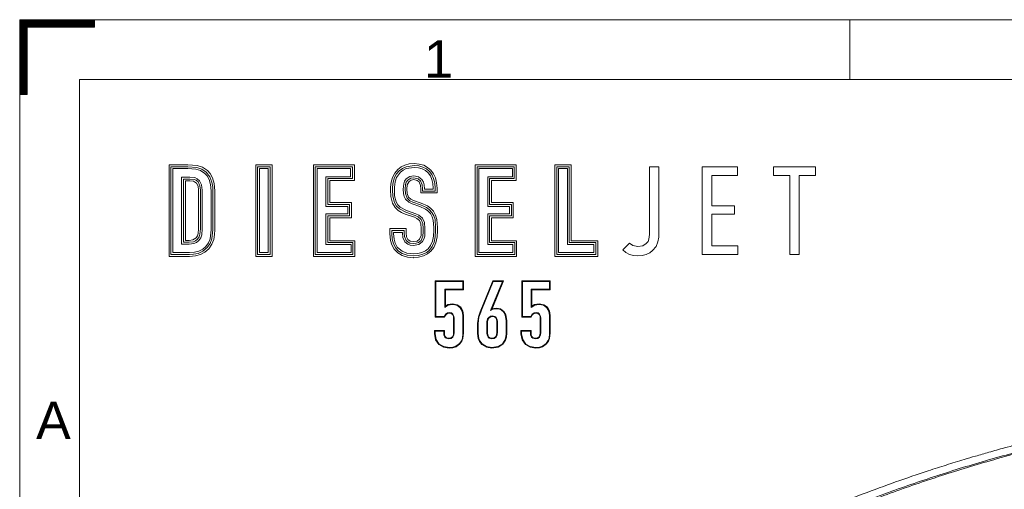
# Model space of a CAD drawing. Header units: millimetres. Extents: x 0 to 594, y 0 to 420.
# Tile 31 of 256: x 0 to 132, y 357 to 420. Entities that reach past the tile are written whole.
import ezdxf

# ---------------------------------------------------------------- set-up
doc = ezdxf.new("R2010")
doc.units = ezdxf.units.MM
doc.layers.add('1', color=7, linetype='Continuous', true_color=0xffffff)
doc.layers.add('256', color=7, linetype='Continuous', true_color=0xffffff)
doc.styles.add('Arial Unicode MS', font='txt')

# ---------------------------------------------------------------- blocks, each defined once
blk = doc.blocks.new('HATCH1')
at = {"color": 163, "lineweight": 13}
for p, q in [((0, 419.98988), (10, 419.98988)), ((0, 419.94755), (10, 419.94755)), ((0, 419.90522), (10, 419.90522)), ((0, 419.86289), (10, 419.86289)), ((0, 419.82056), (10, 419.82056)), ((0, 419.77823), (10, 419.77823)), ((0, 419.7359), (10, 419.7359)), ((0, 419.69357), (10, 419.69357)), ((0, 419.65124), (10, 419.65124)), ((0, 419.60891), (10, 419.60891)), ((0, 419.56658), (10, 419.56658)), ((0, 419.52425), (10, 419.52425)), ((0, 419.48192), (10, 419.48192)), ((0, 419.43959), (10, 419.43959)), ((0, 419.39726), (10, 419.39726)), ((0, 419.35493), (10, 419.35493)), ((0, 419.3126), (10, 419.3126)), ((0, 419.27027), (10, 419.27027)), ((0, 419.22794), (10, 419.22794)), ((0, 419.18561), (10, 419.18561)), ((0, 419.14328), (10, 419.14328)), ((0, 419.10095), (10, 419.10095)), ((0, 419.05862), (10, 419.05862)), ((0, 419.01629), (10, 419.01629)), ((0, 418.97396), (1, 418.97396)), ((0, 418.93163), (1, 418.93163)), ((0, 418.8893), (1, 418.8893)), ((0, 418.84697), (1, 418.84697)), ((0, 418.80464), (1, 418.80464)), ((0, 418.76231), (1, 418.76231)), ((0, 418.71998), (1, 418.71998)), ((0, 418.67765), (1, 418.67765)), ((0, 418.63532), (1, 418.63532)), ((0, 418.59299), (1, 418.59299)), ((0, 418.55066), (1, 418.55066)), ((0, 418.50833), (1, 418.50833)), ((0, 418.466), (1, 418.466)), ((0, 418.42367), (1, 418.42367)), ((0, 418.38134), (1, 418.38134)), ((0, 418.33901), (1, 418.33901)), ((0, 418.29668), (1, 418.29668)), ((0, 418.25435), (1, 418.25435)), ((0, 418.21202), (1, 418.21202)), ((0, 418.16969), (1, 418.16969)), ((0, 418.12736), (1, 418.12736)), ((0, 418.08503), (1, 418.08503)), ((0, 418.0427), (1, 418.0427)), ((0, 418.00037), (1, 418.00037)), ((0, 417.95804), (1, 417.95804)), ((0, 417.91571), (1, 417.91571)), ((0, 417.87338), (1, 417.87338)), ((0, 417.83105), (1, 417.83105)), ((0, 417.78872), (1, 417.78872)), ((0, 417.74639), (1, 417.74639)), ((0, 417.70406), (1, 417.70406)), ((0, 417.66173), (1, 417.66173)), ((0, 417.6194), (1, 417.6194)), ((0, 417.57707), (1, 417.57707)), ((0, 417.53474), (1, 417.53474)), ((0, 417.49241), (1, 417.49241)), ((0, 417.45008), (1, 417.45008)), ((0, 417.40775), (1, 417.40775)), ((0, 417.36542), (1, 417.36542)), ((0, 417.32309), (1, 417.32309)), ((0, 417.28076), (1, 417.28076)), ((0, 417.23843), (1, 417.23843)), ((0, 417.1961), (1, 417.1961)), ((0, 417.15377), (1, 417.15377)), ((0, 417.11144), (1, 417.11144)), ((0, 417.06911), (1, 417.06911)), ((0, 417.02678), (1, 417.02678)), ((0, 416.98445), (1, 416.98445)), ((0, 416.94212), (1, 416.94212)), ((0, 416.89979), (1, 416.89979)), ((0, 416.85746), (1, 416.85746)), ((0, 416.81513), (1, 416.81513)), ((0, 416.7728), (1, 416.7728)), ((0, 416.73047), (1, 416.73047)), ((0, 416.68814), (1, 416.68814)), ((0, 416.64581), (1, 416.64581)), ((0, 416.60348), (1, 416.60348)), ((0, 416.56115), (1, 416.56115)), ((0, 416.51882), (1, 416.51882)), ((0, 416.47649), (1, 416.47649)), ((0, 416.43416), (1, 416.43416)), ((0, 416.39183), (1, 416.39183)), ((0, 416.3495), (1, 416.3495)), ((0, 416.30717), (1, 416.30717)), ((0, 416.26484), (1, 416.26484)), ((0, 416.22251), (1, 416.22251)), ((0, 416.18018), (1, 416.18018)), ((0, 416.13785), (1, 416.13785)), ((0, 416.09552), (1, 416.09552)), ((0, 416.05319), (1, 416.05319)), ((0, 416.01086), (1, 416.01086)), ((0, 415.96853), (1, 415.96853)), ((0, 415.9262), (1, 415.9262)), ((0, 415.88387), (1, 415.88387)), ((0, 415.84154), (1, 415.84154)), ((0, 415.79921), (1, 415.79921)), ((0, 415.75688), (1, 415.75688)), ((0, 415.71455), (1, 415.71455)), ((0, 415.67222), (1, 415.67222)), ((0, 415.62989), (1, 415.62989)), ((0, 415.58756), (1, 415.58756)), ((0, 415.54523), (1, 415.54523)), ((0, 415.5029), (1, 415.5029)), ((0, 415.46057), (1, 415.46057)), ((0, 415.41824), (1, 415.41824)), ((0, 415.37591), (1, 415.37591)), ((0, 415.33358), (1, 415.33358)), ((0, 415.29125), (1, 415.29125)), ((0, 415.24892), (1, 415.24892)), ((0, 415.20659), (1, 415.20659)), ((0, 415.16426), (1, 415.16426)), ((0, 415.12193), (1, 415.12193)), ((0, 415.0796), (1, 415.0796)), ((0, 415.03727), (1, 415.03727)), ((0, 414.99494), (1, 414.99494)), ((0, 414.95261), (1, 414.95261)), ((0, 414.91028), (1, 414.91028)), ((0, 414.86795), (1, 414.86795)), ((0, 414.82562), (1, 414.82562)), ((0, 414.78329), (1, 414.78329)), ((0, 414.74096), (1, 414.74096)), ((0, 414.69863), (1, 414.69863)), ((0, 414.6563), (1, 414.6563)), ((0, 414.61397), (1, 414.61397)), ((0, 414.57164), (1, 414.57164)), ((0, 414.52931), (1, 414.52931)), ((0, 414.48698), (1, 414.48698)), ((0, 414.44465), (1, 414.44465)), ((0, 414.40232), (1, 414.40232)), ((0, 414.35999), (1, 414.35999)), ((0, 414.31766), (1, 414.31766)), ((0, 414.27533), (1, 414.27533)), ((0, 414.233), (1, 414.233)), ((0, 414.19067), (1, 414.19067)), ((0, 414.14834), (1, 414.14834)), ((0, 414.10601), (1, 414.10601)), ((0, 414.06368), (1, 414.06368)), ((0, 414.02135), (1, 414.02135)), ((0, 413.97902), (1, 413.97902)), ((0, 413.93669), (1, 413.93669)), ((0, 413.89436), (1, 413.89436)), ((0, 413.85203), (1, 413.85203)), ((0, 413.8097), (1, 413.8097)), ((0, 413.76737), (1, 413.76737)), ((0, 413.72504), (1, 413.72504)), ((0, 413.68271), (1, 413.68271)), ((0, 413.64038), (1, 413.64038)), ((0, 413.59805), (1, 413.59805)), ((0, 413.55572), (1, 413.55572)), ((0, 413.51339), (1, 413.51339)), ((0, 413.47106), (1, 413.47106)), ((0, 413.42873), (1, 413.42873)), ((0, 413.3864), (1, 413.3864)), ((0, 413.34407), (1, 413.34407)), ((0, 413.30174), (1, 413.30174)), ((0, 413.25941), (1, 413.25941)), ((0, 413.21708), (1, 413.21708)), ((0, 413.17475), (1, 413.17475)), ((0, 413.13242), (1, 413.13242)), ((0, 413.09009), (1, 413.09009)), ((0, 413.04776), (1, 413.04776)), ((0, 413.00543), (1, 413.00543)), ((0, 412.9631), (1, 412.9631)), ((0, 412.92077), (1, 412.92077)), ((0, 412.87844), (1, 412.87844)), ((0, 412.83611), (1, 412.83611)), ((0, 412.79378), (1, 412.79378)), ((0, 412.75145), (1, 412.75145)), ((0, 412.70912), (1, 412.70912)), ((0, 412.66679), (1, 412.66679)), ((0, 412.62446), (1, 412.62446)), ((0, 412.58213), (1, 412.58213)), ((0, 412.5398), (1, 412.5398)), ((0, 412.49747), (1, 412.49747)), ((0, 412.45514), (1, 412.45514)), ((0, 412.41281), (1, 412.41281)), ((0, 412.37048), (1, 412.37048)), ((0, 412.32815), (1, 412.32815)), ((0, 412.28582), (1, 412.28582)), ((0, 412.24349), (1, 412.24349)), ((0, 412.20116), (1, 412.20116)), ((0, 412.15883), (1, 412.15883)), ((0, 412.1165), (1, 412.1165)), ((0, 412.07417), (1, 412.07417)), ((0, 412.03184), (1, 412.03184)), ((0, 411.98951), (1, 411.98951)), ((0, 411.94718), (1, 411.94718)), ((0, 411.90485), (1, 411.90485)), ((0, 411.86252), (1, 411.86252)), ((0, 411.82019), (1, 411.82019)), ((0, 411.77786), (1, 411.77786)), ((0, 411.73553), (1, 411.73553)), ((0, 411.6932), (1, 411.6932)), ((0, 411.65087), (1, 411.65087)), ((0, 411.60854), (1, 411.60854)), ((0, 411.56621), (1, 411.56621)), ((0, 411.52388), (1, 411.52388)), ((0, 411.48155), (1, 411.48155)), ((0, 411.43922), (1, 411.43922)), ((0, 411.39689), (1, 411.39689)), ((0, 411.35456), (1, 411.35456)), ((0, 411.31223), (1, 411.31223)), ((0, 411.2699), (1, 411.2699)), ((0, 411.22757), (1, 411.22757)), ((0, 411.18524), (1, 411.18524)), ((0, 411.14291), (1, 411.14291)), ((0, 411.10058), (1, 411.10058)), ((0, 411.05825), (1, 411.05825)), ((0, 411.01592), (1, 411.01592)), ((0, 410.97359), (1, 410.97359)), ((0, 410.93126), (1, 410.93126)), ((0, 410.88893), (1, 410.88893)), ((0, 410.8466), (1, 410.8466)), ((0, 410.80427), (1, 410.80427)), ((0, 410.76194), (1, 410.76194)), ((0, 410.71961), (1, 410.71961)), ((0, 410.67728), (1, 410.67728)), ((0, 410.63495), (1, 410.63495)), ((0, 410.59262), (1, 410.59262)), ((0, 410.55029), (1, 410.55029)), ((0, 410.50796), (1, 410.50796)), ((0, 410.46563), (1, 410.46563)), ((0, 410.4233), (1, 410.4233)), ((0, 410.38097), (1, 410.38097)), ((0, 410.33864), (1, 410.33864)), ((0, 410.29631), (1, 410.29631)), ((0, 410.25398), (1, 410.25398)), ((0, 410.21165), (1, 410.21165)), ((0, 410.16932), (1, 410.16932)), ((0, 410.12699), (1, 410.12699)), ((0, 410.08466), (1, 410.08466)), ((0, 410.04233), (1, 410.04233)), ((0, 410), (1, 410))]:
    blk.add_line(p, q, dxfattribs=at)

msp = doc.modelspace()

# ---------------------------------------------------------------- linework, layer by layer
at = {"layer": '1', "color": 7, "linetype": 'Continuous', "lineweight": 18}
for p, q in [((20.007, 400.551), (22.527, 400.551)), ((20.007, 388.286), (20.007, 400.551)), ((20.259, 388.54), (20.259, 400.3)), ((20.259, 400.3), (22.527, 400.3)), ((20.511, 400.047), (20.511, 388.79)), ((22.527, 400.047), (20.511, 400.047)), ((22.527, 400.551), (23.753, 400.454)), ((22.527, 400.3), (23.741, 400.199)), ((23.611, 399.967), (22.527, 400.047)), ((24.234, 399.777), (23.611, 399.967)), ((23.741, 400.199), (24.384, 399.988)), ((23.753, 400.454), (24.469, 400.225)), ((24.809, 399.408), (24.234, 399.777)), ((24.384, 399.988), (24.98, 399.595)), ((24.469, 400.225), (25.15, 399.779)), ((25.15, 399.779), (25.495, 399.389)), ((31.617, 388.286), (31.617, 400.551)), ((31.617, 400.551), (33.801, 400.551)), ((31.869, 400.3), (33.549, 400.3)), ((31.869, 388.54), (31.869, 400.3)), ((32.121, 400.047), (32.121, 388.79)), ((33.297, 400.047), (32.121, 400.047)), ((33.297, 388.79), (33.297, 400.047)), ((33.549, 400.3), (33.549, 388.54)), ((33.801, 400.551), (33.801, 388.286)), ((39.345, 400.551), (44.839, 400.551)), ((39.345, 388.286), (39.345, 400.551)), ((39.595, 388.54), (39.595, 400.3)), ((39.595, 400.3), (44.585, 400.3)), ((44.335, 400.047), (39.849, 400.047)), ((39.849, 400.047), (39.849, 388.79)), ((44.335, 398.955), (44.335, 400.047)), ((44.585, 400.3), (44.585, 398.704)), ((44.839, 400.551), (44.839, 398.451)), ((50.235, 399.441), (50.642, 399.929)), ((50.477, 399.341), (50.819, 399.744)), ((50.642, 399.929), (51.088, 400.278)), ((50.819, 399.744), (51.261, 400.084)), ((51.362, 399.851), (50.993, 399.564)), ((51.088, 400.278), (51.602, 400.526)), ((51.261, 400.084), (51.753, 400.307)), ((51.793, 400.055), (51.362, 399.851)), ((51.602, 400.526), (52.188, 400.673)), ((51.753, 400.307), (52.851, 400.467)), ((52.851, 400.216), (51.793, 400.055)), ((52.188, 400.673), (52.85, 400.722)), ((52.85, 400.722), (53.523, 400.664)), ((52.851, 400.467), (53.454, 400.416)), ((53.42, 400.168), (52.851, 400.216)), ((53.925, 400.026), (53.42, 400.168)), ((53.454, 400.416), (53.999, 400.266)), ((53.523, 400.664), (54.124, 400.493)), ((54.362, 399.794), (53.925, 400.026)), ((53.999, 400.266), (54.478, 400.018)), ((54.124, 400.493), (54.646, 400.216)), ((54.728, 399.476), (54.362, 399.794)), ((54.478, 400.018), (54.884, 399.677)), ((54.646, 400.216), (55.086, 399.837)), ((54.884, 399.677), (55.212, 399.244)), ((55.086, 399.837), (55.438, 399.364)), ((61.017, 400.551), (66.511, 400.551)), ((61.017, 388.286), (61.017, 400.551)), ((61.269, 400.3), (66.258, 400.3)), ((61.269, 388.54), (61.269, 400.3)), ((61.521, 400.047), (61.521, 388.79)), ((66.007, 400.047), (61.521, 400.047)), ((66.007, 398.955), (66.007, 400.047)), ((66.258, 400.3), (66.258, 398.704)), ((66.511, 400.551), (66.511, 398.451)), ((71.685, 388.286), (71.685, 400.551)), ((71.685, 400.551), (73.87, 400.551)), ((71.937, 400.3), (73.617, 400.3)), ((71.937, 388.54), (71.937, 400.3)), ((73.365, 400.047), (72.189, 400.047)), ((72.189, 400.047), (72.189, 388.79)), ((73.365, 389.882), (73.365, 400.047)), ((73.617, 400.3), (73.617, 390.136)), ((73.87, 400.551), (73.87, 390.386)), ((84.37, 391.243), (84.37, 400.299)), ((84.37, 400.299), (85.63, 400.299)), ((85.63, 400.299), (85.63, 391.512)), ((91.443, 388.54), (91.443, 400.3)), ((91.443, 400.3), (96.164, 400.3)), ((96.164, 400.3), (96.164, 399.141)), ((101.003, 400.3), (106.615, 400.3)), ((101.003, 399.141), (101.003, 400.3)), ((106.615, 400.3), (106.615, 399.141)), ((21.687, 389.932), (21.687, 398.904)), ((21.687, 398.904), (22.796, 398.904)), ((22.796, 398.654), (21.939, 398.654)), ((21.939, 398.654), (21.939, 390.186)), ((22.191, 398.4), (22.191, 390.436)), ((22.796, 398.4), (22.191, 398.4)), ((22.796, 398.904), (23.456, 398.844)), ((23.38, 398.606), (22.796, 398.654)), ((23.306, 398.364), (22.796, 398.4)), ((23.692, 398.108), (23.306, 398.364)), ((23.642, 398.491), (23.38, 398.606)), ((23.456, 398.844), (23.777, 398.702)), ((23.888, 398.267), (23.642, 398.491)), ((23.777, 398.702), (24.083, 398.425)), ((24.083, 398.425), (24.366, 397.877)), ((25.098, 399.079), (24.809, 399.408)), ((24.98, 399.595), (25.484, 398.936)), ((25.364, 398.594), (25.098, 399.079)), ((25.56, 397.929), (25.364, 398.594)), ((25.484, 398.936), (25.755, 398.219)), ((25.495, 399.389), (25.814, 398.823)), ((25.814, 398.823), (26.048, 398.054)), ((41.025, 398.955), (44.335, 398.955)), ((41.025, 394.99), (41.025, 398.955)), ((41.276, 398.704), (41.276, 395.243)), ((44.585, 398.704), (41.276, 398.704)), ((41.529, 398.451), (41.529, 395.494)), ((44.839, 398.451), (41.529, 398.451)), ((49.754, 398.244), (49.937, 398.875)), ((49.937, 398.875), (50.235, 399.441)), ((50.013, 398.246), (50.199, 398.841)), ((50.199, 398.841), (50.477, 399.341)), ((50.483, 398.858), (50.278, 398.287)), ((50.993, 399.564), (50.483, 398.858)), ((51.444, 398.017), (51.572, 398.361)), ((51.572, 398.361), (51.795, 398.676)), ((51.978, 398.501), (51.788, 398.227)), ((51.795, 398.676), (52.246, 398.974)), ((52.402, 398.761), (51.978, 398.501)), ((52.438, 398.511), (52.154, 398.326)), ((52.246, 398.974), (52.801, 399.074)), ((52.801, 398.82), (52.402, 398.761)), ((52.799, 398.571), (52.438, 398.511)), ((53.262, 398.472), (52.799, 398.571)), ((52.801, 399.074), (53.42, 398.955)), ((53.372, 398.696), (52.801, 398.82)), ((53.493, 398.279), (53.262, 398.472)), ((53.692, 398.434), (53.372, 398.696)), ((53.42, 398.955), (53.886, 398.595)), ((53.935, 397.865), (53.692, 398.434)), ((53.886, 398.595), (54.084, 398.249)), ((55.019, 399.077), (54.728, 399.476)), ((55.231, 398.6), (55.019, 399.077)), ((55.212, 399.244), (55.455, 398.723)), ((55.361, 398.048), (55.231, 398.6)), ((55.438, 399.364), (55.695, 398.8)), ((55.455, 398.723), (55.606, 398.116)), ((55.695, 398.8), (55.854, 398.154)), ((62.697, 398.955), (66.007, 398.955)), ((62.697, 394.99), (62.697, 398.955)), ((62.949, 398.704), (62.949, 395.243)), ((66.258, 398.704), (62.949, 398.704)), ((66.511, 398.451), (63.201, 398.451)), ((63.201, 398.451), (63.201, 395.494)), ((96.164, 399.141), (92.704, 399.141)), ((92.704, 399.141), (92.704, 395.042)), ((103.17, 399.141), (101.003, 399.141)), ((103.17, 388.54), (103.17, 399.141)), ((104.431, 399.141), (104.431, 388.54)), ((106.615, 399.141), (104.431, 399.141)), ((23.89, 397.71), (23.692, 398.108)), ((24.149, 397.721), (23.888, 398.267)), ((23.955, 397.174), (23.89, 397.71)), ((23.955, 391.965), (23.955, 397.174)), ((24.207, 397.175), (24.149, 397.721)), ((24.207, 391.967), (24.207, 397.175)), ((24.366, 397.877), (24.459, 397.172)), ((24.459, 397.172), (24.459, 391.964)), ((25.636, 397.056), (25.56, 397.929)), ((25.635, 391.864), (25.636, 397.056)), ((25.755, 398.219), (25.866, 397.556)), ((25.866, 397.556), (25.888, 397.058)), ((25.888, 397.058), (25.887, 391.866)), ((26.048, 398.054), (26.14, 397.056)), ((26.14, 397.056), (26.14, 391.864)), ((49.691, 397.563), (49.754, 398.244)), ((49.691, 397.227), (49.691, 397.563)), ((49.733, 396.301), (49.691, 397.227)), ((49.945, 397.56), (50.013, 398.246)), ((49.945, 397.224), (49.945, 397.56)), ((49.983, 396.348), (49.945, 397.224)), ((50.278, 398.287), (50.195, 397.562)), ((50.195, 397.562), (50.195, 397.226)), ((50.195, 397.226), (50.23, 396.388)), ((51.373, 397.31), (51.444, 398.017)), ((51.42, 396.704), (51.373, 397.31)), ((51.682, 397.923), (51.625, 397.308)), ((51.625, 397.308), (51.678, 396.695)), ((51.788, 398.227), (51.682, 397.923)), ((51.923, 397.863), (51.875, 397.311)), ((51.875, 397.311), (51.929, 396.714)), ((52.154, 398.326), (51.923, 397.863)), ((53.695, 397.771), (53.493, 398.279)), ((53.723, 397.362), (53.695, 397.771)), ((53.723, 396.791), (53.723, 397.362)), ((53.977, 397.358), (53.935, 397.865)), ((53.977, 397.039), (53.977, 397.358)), ((55.657, 397.039), (53.977, 397.039)), ((54.084, 398.249), (54.186, 397.892)), ((54.186, 397.892), (54.229, 397.36)), ((54.229, 397.36), (54.229, 397.293)), ((54.229, 397.293), (55.405, 397.293)), ((55.405, 397.427), (55.361, 398.048)), ((55.405, 397.293), (55.405, 397.427)), ((55.606, 398.116), (55.657, 397.426)), ((55.657, 397.426), (55.657, 397.039)), ((55.854, 398.154), (55.908, 397.429)), ((55.908, 397.429), (55.907, 396.791)), ((49.963, 395.415), (49.733, 396.301)), ((50.197, 395.51), (49.983, 396.348)), ((50.23, 396.388), (50.425, 395.613)), ((51.513, 396.305), (51.42, 396.704)), ((51.682, 395.945), (51.513, 396.305)), ((51.678, 396.695), (51.894, 396.082)), ((52.115, 395.543), (51.682, 395.945)), ((51.894, 396.082), (52.255, 395.752)), ((51.929, 396.714), (52.1, 396.228)), ((52.1, 396.228), (52.398, 395.964)), ((52.255, 395.752), (52.667, 395.561)), ((52.398, 395.964), (52.759, 395.799)), ((52.759, 395.799), (53.776, 395.433)), ((55.907, 396.791), (53.723, 396.791)), ((43.949, 394.99), (41.025, 394.99)), ((41.276, 395.243), (44.199, 395.243)), ((41.529, 395.494), (44.453, 395.494)), ((43.949, 393.981), (43.949, 394.99)), ((44.199, 395.243), (44.199, 393.731)), ((44.453, 395.494), (44.453, 393.477)), ((50.292, 394.854), (49.963, 395.415)), ((50.495, 395.003), (50.197, 395.51)), ((50.702, 394.453), (50.292, 394.854)), ((50.425, 395.613), (50.672, 395.185)), ((50.869, 394.641), (50.495, 395.003)), ((50.672, 395.185), (50.991, 394.866)), ((51.166, 394.169), (50.702, 394.453)), ((51.743, 394.2), (50.869, 394.641)), ((50.991, 394.866), (51.827, 394.438)), ((51.827, 394.438), (53.051, 394.002)), ((52.581, 395.324), (52.115, 395.543)), ((53.604, 394.954), (52.581, 395.324)), ((52.667, 395.561), (53.692, 395.191)), ((54.341, 394.634), (53.604, 394.954)), ((53.692, 395.191), (54.481, 394.845)), ((53.776, 395.433), (54.612, 395.065)), ((54.697, 394.384), (54.341, 394.634)), ((54.481, 394.845), (54.868, 394.57)), ((54.612, 395.065), (55.034, 394.763)), ((54.868, 394.57), (55.22, 394.183)), ((55.034, 394.763), (55.424, 394.336)), ((65.62, 394.99), (62.697, 394.99)), ((62.949, 395.243), (65.872, 395.243)), ((63.201, 395.494), (66.124, 395.494)), ((65.62, 393.981), (65.62, 394.99)), ((65.872, 395.243), (65.872, 393.731)), ((66.124, 395.494), (66.124, 393.477)), ((92.704, 395.042), (95.761, 395.042)), ((95.761, 395.042), (95.761, 393.95)), ((41.025, 393.981), (43.949, 393.981)), ((41.025, 389.882), (41.025, 393.981)), ((44.199, 393.731), (41.276, 393.731)), ((41.276, 393.731), (41.276, 390.136)), ((41.529, 393.477), (41.529, 390.386)), ((44.453, 393.477), (41.529, 393.477)), ((51.657, 393.965), (51.166, 394.169)), ((52.882, 393.528), (51.657, 393.965)), ((52.969, 393.763), (51.743, 394.2)), ((53.212, 393.385), (52.882, 393.528)), ((53.36, 393.591), (52.969, 393.763)), ((53.051, 394.002), (53.482, 393.811)), ((53.571, 393.096), (53.212, 393.385)), ((53.776, 393.242), (53.36, 393.591)), ((53.482, 393.811), (53.977, 393.392)), ((53.735, 392.674), (53.571, 393.096)), ((53.992, 392.675), (53.776, 393.242)), ((53.977, 393.392), (54.214, 392.833)), ((55.017, 394.034), (54.697, 394.384)), ((55.265, 393.588), (55.017, 394.034)), ((55.22, 394.183), (55.491, 393.707)), ((55.402, 393.123), (55.265, 393.588)), ((55.472, 392.148), (55.402, 393.123)), ((55.424, 394.336), (55.725, 393.802)), ((55.491, 393.707), (55.643, 393.211)), ((55.643, 393.211), (55.724, 392.15)), ((55.725, 393.802), (55.89, 393.254)), ((55.89, 393.254), (55.975, 392.155)), ((62.697, 393.981), (65.62, 393.981)), ((62.697, 389.882), (62.697, 393.981)), ((62.949, 393.731), (62.949, 390.136)), ((65.872, 393.731), (62.949, 393.731)), ((63.201, 393.477), (63.201, 390.386)), ((66.124, 393.477), (63.201, 393.477)), ((92.704, 393.95), (92.704, 389.699)), ((95.761, 393.95), (92.704, 393.95)), ((23.903, 391.342), (23.955, 391.965)), ((24.147, 391.278), (24.207, 391.967)), ((24.459, 391.964), (24.385, 391.187)), ((25.505, 390.652), (25.635, 391.864)), ((25.887, 391.866), (25.761, 390.64)), ((26.14, 391.864), (26.113, 391.209)), ((49.592, 391.379), (49.592, 392.017)), ((49.592, 392.017), (51.776, 392.017)), ((49.844, 391.377), (49.844, 391.764)), ((49.844, 391.764), (51.524, 391.764)), ((51.524, 391.764), (51.524, 391.444)), ((51.776, 392.017), (51.776, 391.446)), ((53.792, 392.034), (53.735, 392.674)), ((53.792, 391.597), (53.792, 392.034)), ((54.044, 392.033), (53.992, 392.675)), ((54.044, 391.596), (54.044, 392.033)), ((54.214, 392.833), (54.293, 392.034)), ((54.293, 392.034), (54.293, 391.597)), ((55.472, 391.745), (55.472, 392.148)), ((55.724, 392.15), (55.724, 391.747)), ((55.975, 391.752), (55.917, 390.891)), ((55.975, 392.155), (55.975, 391.752)), ((22.191, 390.436), (22.191, 390.436)), ((22.191, 390.436), (22.695, 390.436)), ((22.695, 390.436), (23.182, 390.491)), ((23.182, 390.491), (23.638, 390.761)), ((23.553, 390.377), (23.821, 390.589)), ((23.638, 390.761), (23.807, 391.028)), ((23.807, 391.028), (23.903, 391.342)), ((23.821, 390.589), (24.03, 390.913)), ((24.249, 390.782), (24.007, 390.416)), ((24.03, 390.913), (24.147, 391.278)), ((24.385, 391.187), (24.249, 390.782)), ((25.295, 390.122), (25.505, 390.652)), ((25.761, 390.64), (25.533, 390.038)), ((26, 390.551), (25.751, 389.908)), ((26.113, 391.209), (26, 390.551)), ((49.687, 390.428), (49.592, 391.379)), ((49.911, 390.6), (49.844, 391.377)), ((50.071, 389.988), (49.911, 390.6)), ((51.269, 391.513), (50.093, 391.513)), ((50.093, 391.513), (50.096, 391.512)), ((50.096, 391.512), (50.096, 391.377)), ((50.096, 391.377), (50.17, 390.586)), ((50.17, 390.586), (50.317, 390.049)), ((51.269, 391.446), (51.269, 391.513)), ((51.33, 390.843), (51.269, 391.446)), ((51.593, 390.247), (51.33, 390.843)), ((51.524, 391.444), (51.57, 390.936)), ((51.57, 390.936), (51.793, 390.403)), ((51.776, 391.446), (51.832, 390.923)), ((51.832, 390.923), (51.991, 390.559)), ((51.991, 390.559), (52.289, 390.342)), ((53.233, 390.352), (53.579, 390.596)), ((53.435, 390.163), (53.776, 390.436)), ((53.579, 390.596), (53.766, 391.109)), ((53.766, 391.109), (53.792, 391.597)), ((53.776, 390.436), (54.004, 391.003)), ((54.157, 390.619), (53.97, 390.282)), ((54.004, 391.003), (54.044, 391.596)), ((54.253, 390.983), (54.157, 390.619)), ((54.293, 391.597), (54.253, 390.983)), ((55.28, 390.314), (55.423, 390.986)), ((55.423, 390.986), (55.472, 391.745)), ((55.667, 390.908), (55.504, 390.186)), ((55.724, 391.747), (55.667, 390.908)), ((55.917, 390.891), (55.748, 390.129)), ((84.172, 390.305), (84.303, 390.615)), ((84.303, 390.615), (84.37, 391.243)), ((85.608, 390.864), (85.5, 390.237)), ((85.63, 391.512), (85.608, 390.864)), ((22.695, 389.932), (21.687, 389.932)), ((21.939, 390.186), (22.695, 390.186)), ((21.939, 390.186), (21.939, 390.186)), ((22.695, 390.186), (23.264, 390.255)), ((23.333, 390.01), (22.695, 389.931)), ((22.695, 389.931), (22.695, 389.932)), ((23.264, 390.255), (23.553, 390.377)), ((23.679, 390.157), (23.333, 390.01)), ((24.007, 390.416), (23.679, 390.157)), ((24.015, 388.998), (24.518, 389.261)), ((24.518, 389.261), (24.945, 389.632)), ((25.131, 389.464), (24.542, 388.979)), ((25.318, 389.292), (24.812, 388.853)), ((24.945, 389.632), (25.295, 390.122)), ((25.533, 390.038), (25.131, 389.464)), ((25.751, 389.908), (25.318, 389.292)), ((44.385, 389.882), (41.025, 389.882)), ((41.276, 390.136), (44.636, 390.136)), ((41.529, 390.386), (44.889, 390.386)), ((44.385, 388.79), (44.385, 389.882)), ((44.636, 390.136), (44.636, 388.54)), ((44.889, 390.386), (44.889, 388.286)), ((49.863, 389.824), (49.687, 390.428)), ((50.177, 389.249), (49.863, 389.824)), ((50.382, 389.395), (50.071, 389.988)), ((50.638, 388.769), (50.177, 389.249)), ((50.317, 390.049), (50.583, 389.544)), ((50.744, 389.008), (50.382, 389.395)), ((50.583, 389.544), (50.816, 389.282)), ((50.816, 389.282), (51.231, 388.977)), ((51.993, 389.924), (51.593, 390.247)), ((51.793, 390.403), (52.027, 390.194)), ((52.308, 389.81), (51.993, 389.924)), ((52.027, 390.194), (52.28, 390.077)), ((52.28, 390.077), (52.717, 390.016)), ((52.289, 390.342), (52.717, 390.27)), ((52.714, 389.766), (52.308, 389.81)), ((53.449, 389.895), (52.714, 389.766)), ((52.717, 390.27), (53.233, 390.352)), ((52.717, 390.016), (53.133, 390.058)), ((53.133, 390.058), (53.435, 390.163)), ((53.97, 390.282), (53.449, 389.895)), ((54.364, 389.024), (54.737, 389.316)), ((54.918, 389.143), (54.529, 388.831)), ((54.737, 389.316), (55.049, 389.75)), ((55.25, 389.595), (54.918, 389.143)), ((55.049, 389.75), (55.28, 390.314)), ((55.473, 389.484), (55.098, 388.973)), ((55.504, 390.186), (55.25, 389.595)), ((55.748, 390.129), (55.473, 389.484)), ((66.057, 389.882), (62.697, 389.882)), ((62.949, 390.136), (66.309, 390.136)), ((63.201, 390.386), (66.561, 390.386)), ((66.057, 388.79), (66.057, 389.882)), ((66.309, 390.136), (66.309, 388.54)), ((66.561, 390.386), (66.561, 388.286)), ((76.927, 389.882), (73.365, 389.882)), ((73.617, 390.136), (77.179, 390.136)), ((73.87, 390.386), (77.431, 390.386)), ((76.927, 388.79), (76.927, 389.882)), ((77.179, 390.136), (77.179, 388.54)), ((77.431, 390.386), (77.431, 388.286)), ((80.792, 389.16), (81.682, 390.067)), ((81.215, 388.802), (80.792, 389.16)), ((81.682, 390.067), (81.682, 390.067)), ((81.682, 390.067), (82.125, 389.737)), ((82.125, 389.737), (82.808, 389.596)), ((82.808, 389.596), (83.471, 389.716)), ((83.471, 389.716), (83.933, 390)), ((83.933, 390), (84.172, 390.305)), ((85.248, 389.638), (84.79, 389.076)), ((85.5, 390.237), (85.248, 389.638)), ((92.704, 389.699), (96.215, 389.699)), ((96.215, 389.699), (96.215, 388.54)), ((22.763, 388.286), (20.007, 388.286)), ((22.762, 388.54), (20.259, 388.54)), ((20.511, 388.79), (22.763, 388.79)), ((20.511, 388.79), (20.511, 388.79)), ((23.305, 388.571), (22.762, 388.54)), ((22.763, 388.79), (23.431, 388.842)), ((23.533, 388.349), (22.763, 388.286)), ((22.763, 388.286), (22.763, 388.286)), ((23.915, 388.699), (23.305, 388.571)), ((23.431, 388.842), (24.015, 388.998)), ((24.217, 388.538), (23.533, 388.349)), ((24.542, 388.979), (23.915, 388.699)), ((24.812, 388.853), (24.217, 388.538)), ((33.801, 388.286), (31.617, 388.286)), ((33.549, 388.54), (31.869, 388.54)), ((32.121, 388.79), (33.297, 388.79)), ((32.121, 388.79), (32.121, 388.79)), ((44.889, 388.286), (39.345, 388.286)), ((44.636, 388.54), (39.595, 388.54)), ((39.849, 388.79), (39.849, 388.79)), ((39.849, 388.79), (44.385, 388.79)), ((51.233, 388.414), (50.638, 388.769)), ((51.255, 388.681), (50.744, 389.008)), ((51.231, 388.977), (51.86, 388.725)), ((51.939, 388.193), (51.233, 388.414)), ((51.917, 388.454), (51.255, 388.681)), ((51.86, 388.725), (52.734, 388.62)), ((52.734, 388.37), (51.917, 388.454)), ((52.734, 388.118), (51.939, 388.193)), ((53.443, 388.18), (52.732, 388.123)), ((52.732, 388.123), (52.734, 388.118)), ((52.734, 388.62), (53.34, 388.668)), ((53.425, 388.427), (52.734, 388.37)), ((53.34, 388.668), (53.891, 388.805)), ((54.028, 388.586), (53.425, 388.427)), ((54.089, 388.346), (53.443, 388.18)), ((53.891, 388.805), (54.364, 389.024)), ((54.529, 388.831), (54.028, 388.586)), ((54.647, 388.613), (54.089, 388.346)), ((55.098, 388.973), (54.647, 388.613)), ((66.561, 388.286), (61.017, 388.286)), ((66.309, 388.54), (61.269, 388.54)), ((61.521, 388.79), (66.057, 388.79)), ((61.521, 388.79), (61.521, 388.79)), ((77.431, 388.286), (71.685, 388.286)), ((77.179, 388.54), (71.937, 388.54)), ((72.189, 388.79), (76.927, 388.79)), ((72.189, 388.79), (72.189, 388.79)), ((81.686, 388.557), (81.215, 388.802)), ((82.214, 388.415), (81.686, 388.557)), ((82.808, 388.37), (82.214, 388.415)), ((83.406, 388.416), (82.808, 388.37)), ((83.938, 388.553), (83.406, 388.416)), ((84.4, 388.774), (83.938, 388.553)), ((84.79, 389.076), (84.4, 388.774)), ((96.215, 388.54), (91.443, 388.54)), ((104.431, 388.54), (103.17, 388.54)), ((55.677, 380.163), (55.677, 385.035)), ((55.677, 385.035), (59.466, 385.035)), ((55.721, 380.206), (55.721, 384.995)), ((55.721, 384.995), (59.426, 384.995)), ((55.76, 384.948), (55.76, 380.243)), ((59.38, 384.948), (55.76, 384.948)), ((56.936, 381.443), (56.936, 383.897)), ((56.936, 383.897), (59.38, 383.897)), ((56.979, 383.857), (56.979, 381.539)), ((59.424, 383.857), (56.979, 383.857)), ((59.38, 383.897), (59.38, 384.948)), ((59.426, 384.995), (59.424, 384.991)), ((59.424, 384.991), (59.424, 383.857)), ((59.466, 385.035), (59.466, 383.817)), ((61.793, 381.1), (63.379, 385.033)), ((61.83, 381.085), (63.404, 384.991)), ((63.433, 384.949), (61.868, 381.07)), ((63.093, 381.041), (64.693, 384.949)), ((64.753, 384.991), (63.191, 381.174)), ((64.819, 385.033), (63.28, 381.275)), ((63.379, 385.033), (64.819, 385.033)), ((63.404, 384.991), (64.752, 384.991)), ((63.436, 384.949), (63.433, 384.949)), ((64.693, 384.949), (63.436, 384.949)), ((64.752, 384.991), (64.753, 384.991)), ((67.282, 380.163), (67.282, 385.035)), ((67.282, 385.035), (71.07, 385.035)), ((67.325, 380.206), (67.325, 384.995)), ((67.325, 384.995), (71.03, 384.995)), ((70.985, 384.948), (67.364, 384.948)), ((67.364, 384.948), (67.364, 380.243)), ((68.54, 381.443), (68.54, 383.897)), ((68.54, 383.897), (70.985, 383.897)), ((68.584, 383.857), (68.584, 381.539)), ((71.029, 383.857), (68.584, 383.857)), ((70.985, 383.897), (70.985, 384.948)), ((71.03, 384.995), (71.029, 384.991)), ((71.029, 384.991), (71.029, 383.857)), ((71.07, 385.035), (71.07, 383.817)), ((57.022, 383.817), (57.022, 381.629)), ((59.466, 383.817), (57.022, 383.817)), ((71.07, 383.817), (68.626, 383.817)), ((68.626, 383.817), (68.626, 381.629)), ((57.006, 381.505), (56.936, 381.443)), ((56.979, 381.539), (57.382, 381.791)), ((57.398, 381.749), (57.006, 381.505)), ((57.022, 381.629), (57.366, 381.831)), ((57.366, 381.831), (57.974, 381.947)), ((57.382, 381.791), (57.974, 381.905)), ((57.974, 381.859), (57.398, 381.749)), ((57.974, 381.947), (58.592, 381.821)), ((57.974, 381.905), (58.577, 381.782)), ((58.558, 381.741), (57.974, 381.859)), ((59.026, 381.419), (58.558, 381.741)), ((58.577, 381.782), (59.057, 381.451)), ((58.592, 381.821), (59.088, 381.48)), ((59.285, 380.953), (59.026, 381.419)), ((59.057, 381.451), (59.32, 380.985)), ((59.088, 381.48), (59.363, 380.987)), ((63.191, 381.174), (63.515, 381.302)), ((63.518, 381.257), (63.218, 381.139)), ((63.28, 381.275), (63.861, 381.367)), ((63.515, 381.302), (63.86, 381.325)), ((63.86, 381.282), (63.518, 381.257)), ((63.86, 381.325), (64.359, 381.221)), ((64.267, 381.211), (63.86, 381.282)), ((63.861, 381.367), (64.413, 381.244)), ((64.533, 381.079), (64.267, 381.211)), ((64.359, 381.221), (64.829, 380.872)), ((64.413, 381.244), (64.864, 380.898)), ((68.611, 381.505), (68.54, 381.443)), ((68.584, 381.539), (68.987, 381.791)), ((69.002, 381.749), (68.611, 381.505)), ((68.626, 381.629), (68.97, 381.831)), ((68.97, 381.831), (69.578, 381.947)), ((68.987, 381.791), (69.578, 381.905)), ((69.578, 381.859), (69.002, 381.749)), ((69.578, 381.947), (70.196, 381.821)), ((69.578, 381.905), (70.182, 381.782)), ((70.162, 381.741), (69.578, 381.859)), ((70.63, 381.419), (70.162, 381.741)), ((70.182, 381.782), (70.662, 381.451)), ((70.196, 381.821), (70.692, 381.48)), ((70.889, 380.953), (70.63, 381.419)), ((70.662, 381.451), (70.924, 380.985)), ((70.692, 381.48), (70.967, 380.987)), ((56.906, 380.163), (55.677, 380.163)), ((56.88, 380.206), (55.721, 380.206)), ((55.76, 380.243), (56.85, 380.243)), ((56.85, 380.243), (57.049, 380.546)), ((57.082, 380.522), (56.88, 380.206)), ((56.918, 380.188), (56.906, 380.163)), ((57.112, 380.492), (56.918, 380.188)), ((57.049, 380.546), (57.311, 380.723)), ((57.314, 380.684), (57.082, 380.522)), ((57.327, 380.645), (57.112, 380.492)), ((57.311, 380.723), (57.569, 380.759)), ((57.573, 380.724), (57.314, 380.684)), ((57.573, 380.68), (57.327, 380.645)), ((57.569, 380.759), (57.842, 380.709)), ((57.821, 380.681), (57.573, 380.724)), ((57.809, 380.639), (57.573, 380.68)), ((57.981, 380.505), (57.809, 380.639)), ((58.013, 380.536), (57.821, 380.681)), ((57.842, 380.709), (58.043, 380.554)), ((58.101, 380.252), (57.981, 380.505)), ((58.14, 380.267), (58.013, 380.536)), ((58.043, 380.554), (58.179, 380.269)), ((58.122, 379.978), (58.101, 380.252)), ((58.122, 378.062), (58.122, 379.978)), ((58.164, 379.981), (58.14, 380.267)), ((58.164, 378.066), (58.164, 379.981)), ((58.179, 380.269), (58.204, 379.973)), ((58.204, 379.973), (58.204, 378.057)), ((59.38, 380.364), (59.285, 380.953)), ((59.32, 380.985), (59.422, 380.368)), ((59.363, 380.987), (59.465, 380.368)), ((59.38, 377.983), (59.38, 380.364)), ((59.422, 380.368), (59.423, 377.987)), ((59.465, 380.368), (59.465, 377.987)), ((61.336, 379.296), (61.446, 380.175)), ((61.377, 379.296), (61.523, 380.294)), ((61.526, 380.156), (61.418, 379.296)), ((61.446, 380.175), (61.694, 380.86)), ((61.523, 380.294), (61.83, 381.085)), ((61.769, 380.828), (61.526, 380.156)), ((61.694, 380.86), (61.793, 381.1)), ((61.868, 381.07), (61.769, 380.828)), ((62.594, 379.522), (62.68, 379.904)), ((62.68, 379.904), (62.833, 380.119)), ((62.863, 380.09), (62.708, 379.864)), ((62.892, 380.058), (62.754, 379.865)), ((62.833, 380.119), (63.071, 380.279)), ((63.104, 380.248), (62.863, 380.09)), ((63.102, 380.201), (62.892, 380.058)), ((63.071, 380.279), (63.354, 380.332)), ((63.218, 381.139), (63.093, 381.041)), ((63.354, 380.248), (63.102, 380.201)), ((63.354, 380.292), (63.104, 380.248)), ((63.35, 380.25), (63.354, 380.248)), ((63.615, 380.184), (63.35, 380.25)), ((63.354, 380.332), (63.66, 380.257)), ((63.619, 380.232), (63.354, 380.292)), ((63.772, 380.05), (63.615, 380.184)), ((63.808, 380.077), (63.619, 380.232)), ((63.66, 380.257), (63.841, 380.102)), ((63.881, 379.824), (63.772, 380.05)), ((63.925, 379.839), (63.808, 380.077)), ((63.841, 380.102), (63.966, 379.845)), ((64.797, 380.843), (64.533, 381.079)), ((65.044, 380.415), (64.797, 380.843)), ((64.829, 380.872), (65.065, 380.477)), ((64.864, 380.898), (65.124, 380.45)), ((65.165, 379.711), (65.044, 380.415)), ((65.065, 380.477), (65.207, 379.712)), ((65.124, 380.45), (65.252, 379.712)), ((68.51, 380.163), (67.282, 380.163)), ((68.485, 380.206), (67.325, 380.206)), ((67.364, 380.243), (68.454, 380.243)), ((68.454, 380.243), (68.653, 380.546)), ((68.687, 380.522), (68.485, 380.206)), ((68.522, 380.188), (68.51, 380.163)), ((68.716, 380.492), (68.522, 380.188)), ((68.653, 380.546), (68.915, 380.723)), ((68.918, 380.684), (68.687, 380.522)), ((68.931, 380.645), (68.716, 380.492)), ((68.915, 380.723), (69.173, 380.759)), ((69.177, 380.724), (68.918, 380.684)), ((69.177, 380.68), (68.931, 380.645)), ((69.173, 380.759), (69.446, 380.709)), ((69.425, 380.681), (69.177, 380.724)), ((69.413, 380.639), (69.177, 380.68)), ((69.585, 380.505), (69.413, 380.639)), ((69.618, 380.536), (69.425, 380.681)), ((69.446, 380.709), (69.647, 380.554)), ((69.705, 380.252), (69.585, 380.505)), ((69.745, 380.267), (69.618, 380.536)), ((69.647, 380.554), (69.783, 380.269)), ((69.726, 379.978), (69.705, 380.252)), ((69.726, 378.062), (69.726, 379.978)), ((69.769, 379.981), (69.745, 380.267)), ((69.768, 378.066), (69.769, 379.981)), ((69.783, 380.269), (69.808, 379.973)), ((69.808, 379.973), (69.809, 378.057)), ((70.985, 380.364), (70.889, 380.953)), ((70.924, 380.985), (71.027, 380.368)), ((70.967, 380.987), (71.069, 380.368)), ((70.985, 377.983), (70.985, 380.364)), ((71.027, 380.368), (71.027, 377.987)), ((71.069, 380.368), (71.069, 377.987)), ((61.336, 378.01), (61.336, 379.296)), ((61.376, 378.01), (61.377, 379.296)), ((61.418, 379.296), (61.418, 378.01)), ((62.594, 378.024), (62.594, 379.522)), ((62.637, 379.522), (62.636, 378.024)), ((62.708, 379.864), (62.637, 379.522)), ((62.677, 379.521), (62.676, 378.022)), ((62.754, 379.865), (62.677, 379.521)), ((63.901, 379.573), (63.881, 379.824)), ((63.901, 378.136), (63.901, 379.573)), ((63.947, 379.573), (63.925, 379.839)), ((63.948, 379.573), (63.947, 379.573)), ((63.949, 378.136), (63.948, 379.573)), ((63.966, 379.845), (63.989, 379.571)), ((63.989, 379.571), (63.989, 378.135)), ((65.165, 377.985), (65.165, 379.711)), ((65.207, 379.712), (65.207, 377.987)), ((65.252, 379.712), (65.253, 377.987)), ((55.552, 378.343), (56.895, 378.343)), ((55.552, 377.91), (55.552, 378.343)), ((55.698, 377.111), (55.552, 377.91)), ((55.592, 378.303), (56.852, 378.303)), ((55.592, 377.911), (55.592, 378.303)), ((55.698, 377.228), (55.592, 377.911)), ((55.634, 378.254), (55.636, 378.257)), ((56.81, 378.254), (55.634, 378.254)), ((55.636, 378.257), (55.636, 377.908)), ((55.636, 377.908), (55.776, 377.145)), ((56.81, 378.057), (56.81, 378.254)), ((56.833, 377.761), (56.81, 378.057)), ((56.944, 377.491), (56.833, 377.761)), ((56.852, 378.303), (56.852, 378.064)), ((56.852, 378.064), (56.872, 377.783)), ((56.872, 377.783), (56.978, 377.521)), ((56.895, 378.343), (56.895, 378.062)), ((56.895, 378.062), (56.915, 377.789)), ((56.915, 377.789), (57.013, 377.545)), ((57.148, 377.319), (56.944, 377.491)), ((56.978, 377.521), (57.179, 377.355)), ((57.013, 377.545), (57.191, 377.396)), ((57.495, 377.234), (57.148, 377.319)), ((57.179, 377.355), (57.495, 377.283)), ((57.191, 377.396), (57.497, 377.323)), ((57.495, 377.283), (57.804, 377.343)), ((57.805, 377.291), (57.495, 377.234)), ((57.497, 377.323), (57.772, 377.372)), ((57.772, 377.372), (57.967, 377.521)), ((57.804, 377.343), (57.999, 377.498)), ((58.031, 377.464), (57.805, 377.291)), ((57.967, 377.521), (58.097, 377.801)), ((57.999, 377.498), (58.138, 377.8)), ((58.176, 377.773), (58.031, 377.464)), ((58.097, 377.801), (58.122, 378.062)), ((58.138, 377.8), (58.164, 378.066)), ((58.204, 378.057), (58.176, 377.773)), ((59.164, 376.974), (59.304, 377.333)), ((59.339, 377.303), (59.194, 376.945)), ((59.384, 377.31), (59.236, 376.936)), ((59.304, 377.333), (59.38, 377.983)), ((59.423, 377.987), (59.339, 377.303)), ((59.465, 377.987), (59.384, 377.31)), ((61.434, 377.253), (61.336, 378.01)), ((61.476, 377.26), (61.376, 378.01)), ((61.418, 378.01), (61.513, 377.283)), ((61.609, 376.875), (61.434, 377.253)), ((61.648, 376.893), (61.476, 377.26)), ((61.513, 377.283), (61.681, 376.92)), ((62.619, 377.747), (62.594, 378.024)), ((62.742, 377.479), (62.619, 377.747)), ((62.636, 378.024), (62.659, 377.766)), ((62.659, 377.766), (62.776, 377.506)), ((62.676, 378.022), (62.696, 377.777)), ((62.696, 377.777), (62.806, 377.532)), ((62.9, 377.336), (62.742, 377.479)), ((62.776, 377.506), (62.935, 377.365)), ((62.806, 377.532), (62.966, 377.393)), ((63.253, 377.237), (62.9, 377.336)), ((62.935, 377.365), (63.255, 377.28)), ((62.966, 377.393), (63.251, 377.322)), ((63.251, 377.322), (63.54, 377.375)), ((63.579, 377.297), (63.253, 377.236)), ((63.255, 377.28), (63.567, 377.34)), ((63.54, 377.375), (63.747, 377.52)), ((63.567, 377.34), (63.784, 377.495)), ((63.814, 377.464), (63.579, 377.297)), ((63.747, 377.52), (63.877, 377.804)), ((63.784, 377.495), (63.923, 377.792)), ((63.962, 377.778), (63.814, 377.464)), ((63.877, 377.804), (63.901, 378.136)), ((63.923, 377.792), (63.949, 378.136)), ((63.989, 378.135), (63.962, 377.778)), ((65.003, 377.083), (65.12, 377.478)), ((65.207, 377.987), (65.054, 377.099)), ((65.205, 377.46), (65.083, 377.048)), ((65.12, 377.478), (65.165, 377.985)), ((65.253, 377.987), (65.205, 377.46)), ((67.156, 377.91), (67.156, 378.343)), ((67.156, 378.343), (68.5, 378.343)), ((67.302, 377.111), (67.156, 377.91)), ((67.196, 378.303), (68.456, 378.303)), ((67.196, 377.911), (67.196, 378.303)), ((67.302, 377.228), (67.196, 377.911)), ((67.238, 378.254), (67.24, 378.257)), ((68.414, 378.254), (67.238, 378.254)), ((67.24, 378.257), (67.24, 377.908)), ((67.24, 377.908), (67.38, 377.145)), ((68.414, 378.057), (68.414, 378.254)), ((68.437, 377.761), (68.414, 378.057)), ((68.549, 377.491), (68.437, 377.761)), ((68.456, 378.303), (68.456, 378.064)), ((68.456, 378.064), (68.477, 377.783)), ((68.477, 377.783), (68.582, 377.521)), ((68.5, 378.343), (68.5, 378.062)), ((68.5, 378.062), (68.52, 377.789)), ((68.52, 377.789), (68.618, 377.545)), ((68.752, 377.319), (68.549, 377.491)), ((68.582, 377.521), (68.784, 377.355)), ((68.618, 377.545), (68.796, 377.396)), ((69.1, 377.234), (68.752, 377.319)), ((68.784, 377.355), (69.1, 377.283)), ((68.796, 377.396), (69.101, 377.323)), ((69.1, 377.283), (69.408, 377.343)), ((69.41, 377.291), (69.1, 377.234)), ((69.101, 377.323), (69.376, 377.372)), ((69.376, 377.372), (69.572, 377.521)), ((69.408, 377.343), (69.604, 377.498)), ((69.636, 377.464), (69.41, 377.291)), ((69.572, 377.521), (69.701, 377.801)), ((69.604, 377.498), (69.743, 377.8)), ((69.78, 377.773), (69.636, 377.464)), ((69.701, 377.801), (69.726, 378.062)), ((69.743, 377.8), (69.768, 378.066)), ((69.809, 378.057), (69.78, 377.773)), ((70.768, 376.974), (70.909, 377.333)), ((70.943, 377.303), (70.798, 376.945)), ((70.988, 377.31), (70.84, 376.936)), ((70.909, 377.333), (70.985, 377.983)), ((71.027, 377.987), (70.943, 377.303)), ((71.069, 377.987), (70.988, 377.31)), ((55.874, 376.869), (55.698, 377.228)), ((56.145, 376.492), (55.698, 377.111)), ((55.776, 377.145), (56.202, 376.554)), ((56.172, 376.525), (55.874, 376.869)), ((56.77, 376.125), (56.145, 376.492)), ((56.753, 376.177), (56.172, 376.525)), ((56.202, 376.554), (56.8, 376.203)), ((57.533, 376.046), (56.753, 376.177)), ((57.534, 376.003), (56.77, 376.125)), ((56.8, 376.203), (57.534, 376.085)), ((58.047, 376.057), (57.532, 376.004)), ((57.532, 376.004), (57.534, 376.003)), ((58.021, 376.094), (57.533, 376.046)), ((57.534, 376.085), (58.028, 376.135)), ((58.413, 376.22), (58.021, 376.094)), ((58.028, 376.135), (58.415, 376.263)), ((58.452, 376.191), (58.047, 376.057)), ((58.944, 376.601), (58.413, 376.22)), ((58.415, 376.263), (58.913, 376.626)), ((58.974, 376.572), (58.452, 376.191)), ((58.913, 376.626), (59.164, 376.974)), ((59.194, 376.945), (58.944, 376.601)), ((59.236, 376.936), (58.974, 376.572)), ((61.916, 376.505), (61.609, 376.875)), ((61.944, 376.537), (61.648, 376.893)), ((61.681, 376.92), (61.973, 376.567)), ((62.522, 376.129), (61.916, 376.505)), ((62.563, 376.16), (61.944, 376.537)), ((61.973, 376.567), (62.553, 376.206)), ((63.266, 376.003), (62.522, 376.129)), ((62.553, 376.206), (63.267, 376.087)), ((63.266, 376.046), (62.563, 376.16)), ((63.253, 377.236), (63.253, 377.237)), ((64.06, 376.17), (63.266, 376.046)), ((63.27, 376.004), (63.266, 376.003)), ((63.267, 376.087), (64.069, 376.217)), ((64.106, 376.141), (63.27, 376.004)), ((64.703, 376.55), (64.06, 376.17)), ((64.069, 376.217), (64.673, 376.579)), ((64.737, 376.52), (64.106, 376.141)), ((64.673, 376.579), (65.003, 377.083)), ((65.054, 377.099), (64.703, 376.55)), ((65.083, 377.048), (64.737, 376.52)), ((67.478, 376.869), (67.302, 377.228)), ((67.749, 376.492), (67.302, 377.111)), ((67.38, 377.145), (67.806, 376.554)), ((67.776, 376.525), (67.478, 376.869)), ((68.374, 376.125), (67.749, 376.492)), ((68.357, 376.177), (67.776, 376.525)), ((67.806, 376.554), (68.404, 376.203)), ((69.137, 376.046), (68.357, 376.177)), ((69.138, 376.003), (68.374, 376.125)), ((68.404, 376.203), (69.139, 376.085)), ((69.651, 376.057), (69.136, 376.004)), ((69.136, 376.004), (69.138, 376.003)), ((69.625, 376.094), (69.137, 376.046)), ((69.139, 376.085), (69.633, 376.135)), ((70.017, 376.22), (69.625, 376.094)), ((69.633, 376.135), (70.02, 376.263)), ((70.056, 376.191), (69.651, 376.057)), ((70.548, 376.601), (70.017, 376.22)), ((70.02, 376.263), (70.518, 376.626)), ((70.578, 376.572), (70.056, 376.191)), ((70.518, 376.626), (70.768, 376.974)), ((70.798, 376.945), (70.548, 376.601)), ((70.84, 376.936), (70.578, 376.572))]:
    msp.add_line(p, q, dxfattribs=at)
at = {"layer": '1', "color": 155, "linetype": 'Continuous', "lineweight": 18}
for points, knots in [([(133.435, 363.036), (132.932, 362.903), (131.728, 362.581), (129.926, 362.078), (128.127, 361.559), (126.623, 361.112), (125.324, 360.716), (124.125, 360.343), (122.927, 359.963), (120.656, 359.225), (117.327, 358.088), (113.501, 356.676), (110.228, 355.388), (107.535, 354.274), (104.964, 353.159), (102.993, 352.264), (101.5, 351.566), (100.338, 351.012), (98.953, 350.336), (97.346, 349.53), (95.521, 348.587), (93.48, 347.503), (91.228, 346.274), (89.66, 345.402), (88.841, 344.941)], [0, 0, 0, 0, 0.0321587, 0.0772263, 0.1159171, 0.1482333, 0.1744906, 0.2001644, 0.2261559, 0.2524662, 0.3483672, 0.4446429, 0.5059138, 0.5671764, 0.6259276, 0.6802883, 0.7018649, 0.7284854, 0.760442, 0.7977344, 0.8403571, 0.8882948, 0.9415221, 1, 1, 1, 1]), ([(91.746, 345.34), (92.121, 345.548), (93.556, 346.338), (96.065, 347.69), (99.297, 349.351), (103.656, 351.462), (109.192, 353.91), (115.956, 356.559), (122.827, 358.937), (129.938, 361.11), (134.782, 362.409), (137.291, 363.038)], [0, 0, 0, 0, 0.0262333, 0.1004069, 0.1745806, 0.2487543, 0.3971016, 0.545449, 0.6937963, 0.8421436, 1, 1, 1, 1]), ([(96.356, 347.602), (97.418, 348.16), (99.561, 349.261), (103.906, 351.367), (109.434, 353.811), (116.187, 356.455), (123.045, 358.829), (130.297, 361.045), (135.285, 362.376), (137.946, 363.038)], [0, 0, 0, 0, 0.0809362, 0.1625572, 0.3257991, 0.4890411, 0.652283, 0.8155249, 1, 1, 1, 1])]:
    msp.add_open_spline(points, degree=3, knots=knots, dxfattribs=at)
at = {"layer": '256', "color": 163, "linetype": 'Continuous', "lineweight": 18}
for p, q in [((8, 420), (0, 420)), ((0, 412), (0, 420)), ((0, 410), (0, 420)), ((0, 420), (10, 420)), ((0, 0), (0, 420)), ((0, 420), (594, 420)), ((10, 420), (10, 419)), ((111.219, 412), (111.219, 420)), ((1, 419), (1, 410)), ((10, 419), (1, 419)), ((8, 8), (8, 412)), ((8, 412), (586, 412)), ((1, 410), (0, 410))]:
    msp.add_line(p, q, dxfattribs=at)

# ---------------------------------------------------------------- block references
at = {"layer": '256', "color": 163, "linetype": 'Continuous', "lineweight": 13}
msp.add_blockref('HATCH1', (0, 0), dxfattribs=at)

# ---------------------------------------------------------------- texts
at = {"layer": '256', "color": 18, "linetype": 'Continuous', "lineweight": 13, "char_height": 5, "attachment_point": 7, "line_spacing_factor": 1.047437, "style": 'Arial Unicode MS'}
for s, insert in [('\\fArial Unicode MS|b0|i0;\\W1.0000;1', (54.182, 412.235)), ('\\fArial Unicode MS|b0|i0;\\W1.0000;A', (2.186, 363.807))]:
    msp.add_mtext(s, dxfattribs=dict(at, insert=insert))

doc.saveas('drawing.dxf')
